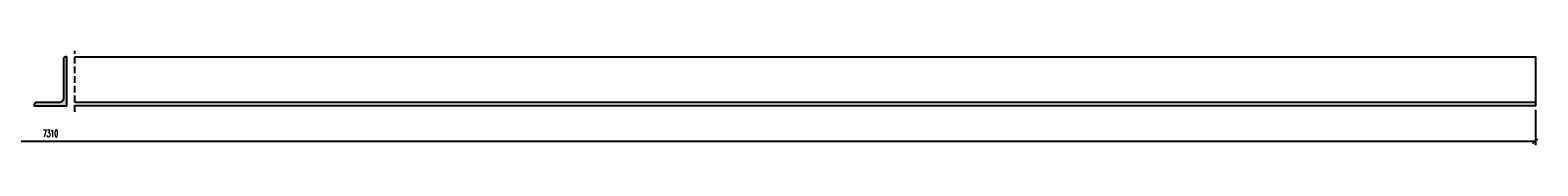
# Model space of a CAD drawing. Header units: millimetres. Extents: x -228255 to 14536, y -140109 to 119945.
# Tile 75 of 123: x -115094 to -111383, y 29433 to 29665. Entities that reach past the tile are written whole.
import ezdxf

# ---------------------------------------------------------------- set-up
doc = ezdxf.new("R2010")
doc.units = ezdxf.units.MM
doc.header["$LTSCALE"] = 2.5
doc.linetypes.add('DASHED', pattern=[19.05, 12.7, -6.35])
for name, color, linetype in [('Przerywana', 5, 'DASHED'), ('stal', 4, 'Continuous'), ('Stal_przekroj', 1, 'Continuous'), ('Wymiary', 86, 'Continuous')]:
    doc.layers.add(name, color=color, linetype=linetype)
doc.styles.add('style3', font='romans.shx', dxfattribs={"width": 0.5})
doc.dimstyles.new('Skala_10', dxfattribs={"dimtxt": 18, "dimasz": 12, "dimexe": 10, "dimexo": 10, "dimgap": 10, "dimtad": 1, "dimdec": 0, "dimdsep": 46, "dimtxsty": 'style3', "dimblk": 'OBLIQUE', "dimcen": 0, "dimdle": 1, "dimclrd": 256, "dimclre": 256, "dimclrt": 31, "dimadec": 1, "dimazin": 0, "dimtfac": 1, "dimtdec": 0, "dimtix": 1, "dimtmove": 2, "dimatfit": 0, "dimldrblk": 'DOT', "dimfxl": 1, "dimtolj": 1, "dimtzin": 0, "dimlwd": -1, "dimlwe": -1, "dimarcsym": 0})

# ---------------------------------------------------------------- blocks, each defined once
blk = doc.blocks.new('L120x80x8')
blk.add_lwpolyline([(0, 0), (0, 120), (2.5, 120, -0.414214), (8, 114.5), (8, 19, 0.414214), (19, 8), (74.5, 8, -0.414214), (80, 2.5), (80, 0), (0, 0)], format="xyb")
blk = doc.blocks.new('_Oblique')
at = {"color": 0, "linetype": 'ByBlock', "lineweight": -2}
blk.add_line((-0.5, -0.5), (0.5, 0.5), dxfattribs=at)
blk = doc.blocks.new('*D573')
at = {"layer": 'Defpoints', "color": 0, "ltscale": 0.5, "transparency": 16777216}
for p in [(-118698.9, 29529.7), (-111388.9, 29529.7), (-111388.9, 29442.5)]:
    blk.add_point(p, dxfattribs=at)
at = {"layer": 'Wymiary', "ltscale": 0.5, "transparency": 16777216}
for p, q in [((-118698.9, 29519.7), (-118698.9, 29432.5)), ((-111388.9, 29519.7), (-111388.9, 29432.5)), ((-118699.9, 29442.5), (-111387.9, 29442.5))]:
    blk.add_line(p, q, dxfattribs=at)
at = {"layer": 'Wymiary', "ltscale": 0.5, "transparency": 16777216, "xscale": 12, "yscale": 12, "zscale": 12, "rotation": 180}
blk.add_blockref('_Oblique', (-118698.9, 29442.5), dxfattribs=at)
at = {"layer": 'Wymiary', "ltscale": 0.5, "transparency": 16777216, "xscale": 12, "yscale": 12, "zscale": 12}
blk.add_blockref('_Oblique', (-111388.9, 29442.5), dxfattribs=at)
at = {"layer": 'Wymiary', "color": 31, "ltscale": 0.5, "transparency": 16777216, "insert": (-115043.9, 29461.5), "char_height": 18, "attachment_point": 5, "style": 'style3'}
blk.add_mtext('\\A1;7310', dxfattribs=at)
blk = doc.blocks.new('_Dot')
at = {"color": 0, "linetype": 'ByBlock', "lineweight": -2}
blk.add_line((-0.5, 0), (-1, 0), dxfattribs=at)
at = {"color": 0, "linetype": 'ByBlock', "const_width": 0.5}
blk.add_lwpolyline([(-0.25, 0, 1), (0.25, 0, 1)], format="xyb", close=True, dxfattribs=at)

msp = doc.modelspace()

# ---------------------------------------------------------------- hatches: boundary and pattern name
at = {"layer": 'Stal_przekroj', "ltscale": 0.5}
h = msp.add_hatch(color=256, dxfattribs=at)
h.dxf.hatch_style = 1
h.paths.add_polyline_path([(-115003.93, 29649.72), (-115006.43, 29649.72, 0.4142136), (-115011.93, 29644.22), (-115011.93, 29548.72, -0.4142136), (-115022.93, 29537.72), (-115078.43, 29537.72, 0.4142136), (-115083.93, 29532.22), (-115083.93, 29529.72), (-115003.93, 29529.72)])

# ---------------------------------------------------------------- linework, layer by layer
at = {"layer": 'Przerywana', "ltscale": 0.5}
msp.add_line((-114983.93, 29514.72), (-114983.93, 29664.72), dxfattribs=at)
at = {"layer": 'stal', "ltscale": 0.5}
msp.add_line((-111388.93, 29537.72), (-114983.93, 29537.72), dxfattribs=at)
msp.add_lwpolyline([(-114983.93, 29649.72), (-111388.93, 29649.72), (-111388.93, 29529.72), (-114983.93, 29529.72)], dxfattribs=at)

# ---------------------------------------------------------------- block references
at = {"layer": 'Stal_przekroj', "ltscale": 0.5, "xscale": -1}
msp.add_blockref('L120x80x8', (-115003.93, 29529.72), dxfattribs=at)

# ---------------------------------------------------------------- dimensions: what is measured, and where the dimension line sits
at = {"layer": 'Wymiary', "ltscale": 0.5}
dim = msp.add_linear_dim(base=(-111388.93, 29442.52), p1=(-118698.93, 29529.72), p2=(-111388.93, 29529.72), dimstyle='Skala_10', dxfattribs=at)
dim.commit()
dim.dimension.update_dxf_attribs({"geometry": '*D573', "text_midpoint": (-115043.93, 29461.52)})

doc.saveas('drawing.dxf')
